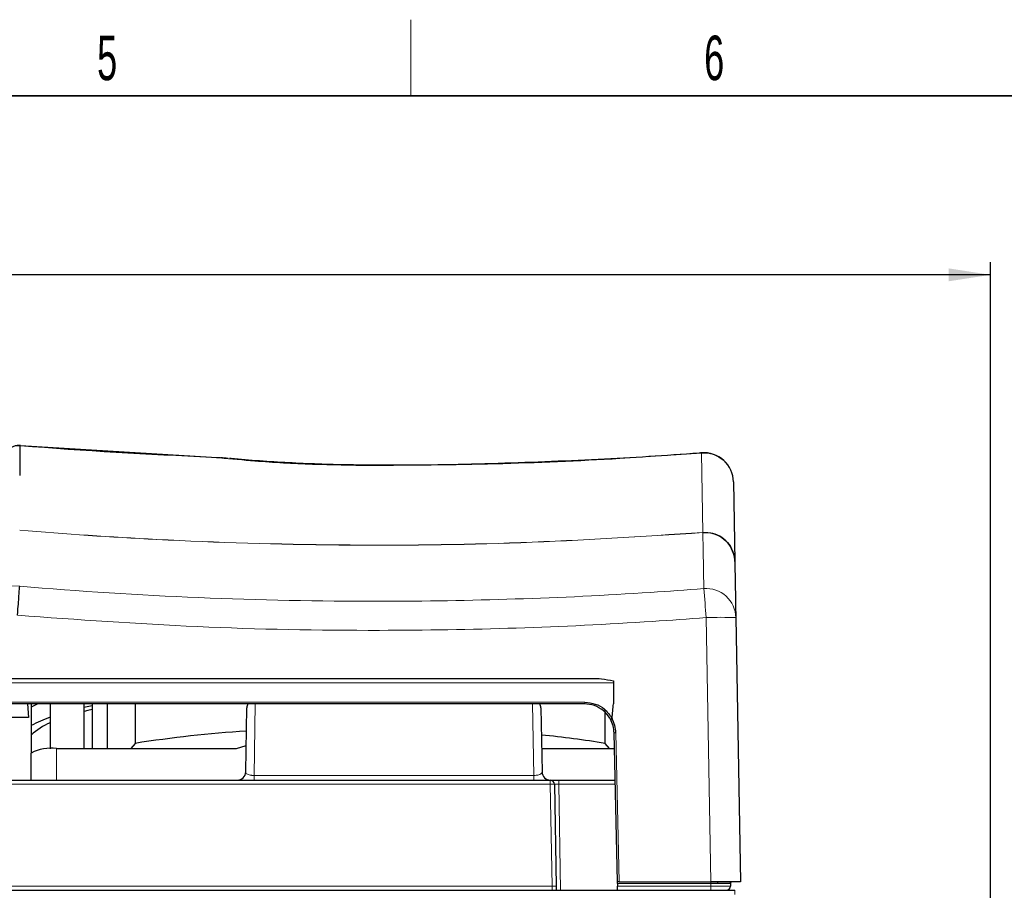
# Paper-space layout 'Blatt5' of a CAD drawing. Header units: millimetres. Extents: x 5 to 418, y 2 to 292.
# Tile 28 of 29: x 234 to 311, y 220 to 288. Entities that reach past the tile are written whole.
import ezdxf

# ---------------------------------------------------------------- set-up
doc = ezdxf.new("R2010")
doc.units = ezdxf.units.MM
doc.layers.add('SLD-0', color=7, linetype='Continuous')
doc.styles.add('SLDTEXTSTYLE0', font='TXT', dxfattribs={"width": 0.605})
doc.dimstyles.new('SLDDIMSTYLE4', dxfattribs={"dimtxt": 4.10931, "dimasz": 3.302, "dimexe": 0, "dimexo": 0.0625, "dimgap": 1.027327, "dimtad": 1, "dimlfac": 1.5, "dimrnd": 1e-09, "dimzin": 12, "dimdsep": 46, "dimtxsty": 'SLDTEXTSTYLE0', "dimsah": 1, "dimcen": 0.09, "dimadec": 0, "dimazin": 3, "dimtfac": 1, "dimtofl": 0, "dimtmove": 0, "dimatfit": 3, "dimfxl": 1, "dimfrac": 2, "dimtolj": 1, "dimtzin": 12, "dimarcsym": 0})

# ---------------------------------------------------------------- blocks, each defined once
blk = doc.blocks.new('_D_22')
at = {"layer": 'SLD-0', "color": 7}
for p, q in [((125.674, 135.231), (125.674, 269.424)), ((310.341, 135.218), (310.341, 269.424)), ((310.341, 268.424), (125.674, 268.424))]:
    blk.add_line(p, q, dxfattribs=at)
for points in [[(125.674, 268.424), (128.976, 267.916), (128.976, 268.932)], [(310.341, 268.424), (307.039, 268.932), (307.039, 267.916)]]:
    blk.add_solid(points, dxfattribs=at)
at = {"layer": 'SLD-0', "color": 7, "insert": (213.304, 273.881), "char_height": 4.2333, "attachment_point": 1, "style": 'SLDTEXTSTYLE0'}
blk.add_mtext('277', dxfattribs=at)

psp = doc.layouts.new('Blatt5')

# ---------------------------------------------------------------- linework, layer by layer
at = {"color": 7, "linetype": 'Continuous', "lineweight": 25}
for p, q in [((233.9886, 254.9833), (233.9879, 254.9821)), ((234.0441, 254.9916), (249.0737, 254.0689)), ((249.727, 254.0169), (249.0732, 254.0559)), ((249.0737, 254.0689), (249.8097, 254.0126)), ((290.1134, 252.1344), (290.2229, 245.8603)), ((290.2998, 241.4563), (290.6627, 220.6636)), ((156.9515, 236.6636), (279.0639, 236.6636)), ((280.6744, 236.3303), (280.6744, 234.6636)), ((278.3934, 234.6636), (157.622, 234.6636)), ((234.601, 234.6636), (234.6569, 233.5969)), ((234.8744, 234.6636), (234.8744, 234.4025)), ((236.3744, 234.6636), (236.3744, 231.1315)), ((239.041, 231.1426), (239.041, 234.6636)), ((239.6653, 234.6636), (239.6653, 231.1426)), ((240.8438, 234.6636), (240.8438, 231.1426)), ((243.0475, 234.6636), (243.0475, 231.5595)), ((234.8744, 234.4025), (234.8744, 232.9585)), ((251.7525, 229.3186), (251.8401, 234.3419)), ((274.9753, 234.3419), (275.0629, 229.3186)), ((280.0346, 231.5595), (280.0346, 234.1742)), ((234.6569, 233.5969), (233.3254, 233.5969)), ((234.8744, 232.9585), (234.8744, 232.2046)), ((280.9921, 220.6636), (280.7261, 232.3832)), ((234.8744, 232.2046), (234.8744, 230.7926)), ((234.8744, 228.6636), (234.8744, 230.7926)), ((236.8744, 231.1426), (251.0212, 231.1426)), ((243.0475, 231.5595), (242.7049, 231.1426)), ((251.0212, 231.1426), (251.7886, 231.3872)), ((275.0311, 231.1426), (280.7543, 231.1426)), ((280.3772, 231.1426), (280.0346, 231.5595)), ((232.8744, 228.6636), (275.7056, 228.6636)), ((275.7056, 228.6636), (276.3721, 228.6636)), ((276.3721, 228.6636), (280.8105, 228.6636)), ((276.0389, 228.3361), (276.1787, 220.3244)), ((145.8018, 219.9969), (290.2136, 219.9969)), ((276.1787, 220.3244), (276.1844, 219.9969)), ((281.1255, 220.6636), (280.9921, 220.6636)), ((280.9951, 220.5314), (280.9921, 220.6636)), ((280.9951, 220.5314), (280.9997, 220.3273)), ((281.0072, 219.9969), (280.9997, 220.3273)), ((281.1255, 220.6636), (288.3298, 220.6636)), ((290.6627, 220.6636), (288.3298, 220.6636)), ((288.8627, 220.6636), (288.865, 220.5314)), ((289.8732, 220.5314), (289.8714, 220.3273))]:
    psp.add_line(p, q, dxfattribs=at)
at = {"color": 7, "linetype": 'Continuous', "lineweight": 18}
for p, q in [((249.0732, 254.0559), (249.0737, 254.0689)), ((287.6031, 254.3975), (287.6019, 254.4202)), ((287.7114, 248.1534), (287.6031, 254.3975)), ((261.5442, 253.4188), (261.5442, 253.4414)), ((287.7093, 248.1533), (287.7114, 248.1534)), ((287.7093, 248.1533), (287.7103, 248.1407)), ((287.7116, 248.1408), (287.7103, 248.1407)), ((288.3298, 220.6636), (287.9668, 241.4563)), ((280.6744, 236.3303), (155.341, 236.3303)), ((157.5979, 234.7969), (278.4175, 234.7969)), ((252.5013, 234.6636), (252.4092, 229.0361)), ((274.4062, 229.0361), (274.3141, 234.6636)), ((280.8594, 232.3885), (281.1255, 220.6636)), ((236.8744, 231.1426), (236.8744, 228.6636)), ((252.4092, 228.6636), (252.4092, 229.0361)), ((252.4092, 229.0361), (274.4062, 229.0361)), ((274.4062, 228.6636), (274.4062, 229.0361)), ((275.7056, 228.6636), (275.7056, 228.3361)), ((276.3721, 228.3361), (276.3721, 228.6636)), ((275.7056, 228.3361), (232.8744, 228.3361)), ((275.8454, 220.3244), (275.7056, 228.3361)), ((276.3721, 228.3361), (276.5177, 219.9969)), ((280.818, 228.3361), (276.3721, 228.3361)), ((232.8744, 220.3244), (275.8454, 220.3244)), ((275.8454, 220.3244), (275.8569, 219.9969)), ((288.3414, 220.5314), (280.9951, 220.5314)), ((280.9997, 220.3273), (288.3414, 220.3273)), ((288.3414, 220.6636), (288.3414, 220.5314)), ((288.3414, 220.5314), (288.3414, 220.3273)), ((288.3414, 219.9969), (288.3414, 220.3273)), ((290.2136, 219.9969), (290.2136, 219.6694))]:
    psp.add_line(p, q, dxfattribs=at)
at = {"color": 7, "linetype": 'Continuous', "lineweight": 25, "flags": 128}
for points in [[(235.3988, 234.6636), (235.3912, 234.6601), (234.8744, 234.4025)], [(239.6653, 234.523), (239.1525, 234.4071), (239.041, 234.381)], [(239.6653, 234.2339), (239.3369, 234.1527), (239.041, 234.0763)]]:
    psp.add_lwpolyline(points, dxfattribs=at)
at = {"color": 7, "linetype": 'Continuous', "lineweight": 25}
for centre, radius, start, end in [((233.9323, 253.663), 1.3333, 85.542595, 179), ((287.7804, 252.0937), 2.3333, 1, 94.386977), ((252.5067, 234.3303), 0.6667, 150, 179), ((274.3087, 234.3303), 0.6667, 1, 30), ((239.9876, 223.275), 10.9506, 109.266095, 117.83552), ((238.1078, 228.8548), 4.6558, 111.8587, 133.9873), ((278.3934, 232.3303), 2.3333, 1.3, 28.700514), ((278.3934, 232.3326), 2.4667, 1.3, 28.534594), ((257.8865, 137.0669), 95.6507, 93.64327, 98.924749), ((266.7862, 149.2115), 83.4069, 80.860432, 84.33986), ((236.3897, 228.023), 3.1571, 81.168771, 118.68372), ((251.0859, 229.3303), 0.6667, 270, 359), ((275.7295, 229.3303), 0.6667, 181, 270), ((275.7056, 228.3303), 0.3333, 1, 90), ((289.5381, 220.3303), 0.3333, 270, 359.5), ((290.0065, 220.5303), 0.1333, 139.083206, 179.5), ((290.0065, 220.5303), 0.1333, 90, 112.621757)]:
    psp.add_arc(centre, radius, start, end, dxfattribs=at)
at = {"color": 7, "linetype": 'Continuous', "lineweight": 18}
for centre, radius, start, end in [((233.926, 253.6563), 1.3272, 87.329512, 178.708598), ((249.7662, 253.9511), 0.0766, 84.611992, 120.785958), ((287.7904, 252.0815), 2.3236, 1.304185, 94.623944), ((287.5802, 248.1448), 0.1314, 358.240881, 3.759119), ((287.9692, 241.4127), 2.331, 1.071611, 94.485441), ((-201.8201, 203.9566), 491.2204, 4.378216, 4.645014), ((289.1333, 208.0254), 33.4513, 88.001617, 91.998383), ((278.2155, 234.7647), 0.2046, 330.390149, 9.065459), ((280.8695, 230.4751), 1.9135, 90.3015, 94.29689), ((275.8722, 223.5602), 4.7788, 88.001617, 91.998383), ((276.0121, 215.5486), 4.7788, 88.001617, 91.998383)]:
    psp.add_arc(centre, radius, start, end, dxfattribs=at)
at = {"color": 7, "linetype": 'Continuous', "lineweight": 25}
psp.add_ellipse((218.0077, 18990.8056), major_axis=(0, 19096.6539), ratio=0.0174551, start_param=3.3304033, end_param=3.3307181, dxfattribs=at)
at = {"color": 7, "linetype": 'Continuous', "lineweight": 18}
psp.add_ellipse((276.3724, 228.3303), major_axis=(0.3335, -0.0058), ratio=0.0174285, start_param=1.5717095, end_param=3.1422013, dxfattribs=at)
at = {"color": 7, "linetype": 'Continuous', "lineweight": 25}
for points, knots in [([(233.9879, 254.9821), (233.9869, 254.863), (233.9817, 254.2483), (233.9757, 253.4649), (233.9746, 252.8004), (233.9744, 252.6316)], [0, 0, 0, 0, 0.1521108, 0.7847246, 1, 1, 1, 1]), ([(234.0359, 254.9923), (234.0341, 254.9924), (234.0269, 254.9929), (234.0171, 254.9932), (234.0022, 254.9919), (233.994, 254.9867), (233.9886, 254.9833)], [0, 0, 0, 0, 0.0464583, 0.185139, 0.4661049, 1, 1, 1, 1]), ([(249.0732, 254.0559), (244.059, 254.3067), (239.0266, 254.5585), (234.0067, 254.9818), (233.9886, 254.9833)], [0, 0, 0, 0, 0.9963845, 1, 1, 1, 1]), ([(234.0359, 254.9923), (234.0372, 254.9922), (234.04, 254.9919), (234.0427, 254.9917), (234.0441, 254.9916)], [0, 0, 0, 0, 0.4897941, 1, 1, 1, 1]), ([(287.6016, 254.4206), (287.5413, 254.4156), (284.8363, 254.1905), (279.3273, 253.8619), (271.0791, 253.5346), (265.0992, 253.4228), (261.923, 253.4464), (261.5445, 253.4492)], [0, 0, 0, 0, 0.0069687, 0.3122114, 0.6346534, 0.9564647, 1, 1, 1, 1]), ([(250.3843, 253.9774), (250.379, 253.9781), (250.1737, 254.0052), (249.9706, 254.0124), (249.7728, 254.0193)], [0, 0, 0, 0, 0.0259004, 1, 1, 1, 1]), ([(261.5447, 253.4539), (260.9613, 253.4565), (259.5907, 253.4626), (257.4404, 253.524), (255.108, 253.6272), (252.8263, 253.7773), (251.2747, 253.8971), (250.5179, 253.9763), (250.4726, 253.9811)], [0, 0, 0, 0, 0.1531724, 0.3598521, 0.5680093, 0.7771475, 0.9866448, 1, 1, 1, 1]), ([(287.7114, 248.1534), (287.9746, 248.1478), (288.5012, 248.1365), (289.2275, 247.7886), (289.802, 247.2383), (290.1396, 246.5673), (290.2184, 246.086), (290.2228, 245.8665), (290.2229, 245.8603)], [0, 0, 0, 0, 0.2062141, 0.412515, 0.6191154, 0.8262063, 0.9951457, 1, 1, 1, 1]), ([(290.2229, 245.8603), (290.2228, 245.8664), (290.2184, 246.0847), (290.1397, 246.5635), (289.8022, 247.2308), (289.2277, 247.7781), (288.5014, 248.124), (287.9748, 248.1352), (287.7116, 248.1408)], [0, 0, 0, 0, 0.0048543, 0.1737938, 0.3808848, 0.587485, 0.7937858, 1, 1, 1, 1]), ([(290.2229, 245.8603), (290.2261, 245.6768), (290.2302, 245.4422), (290.2415, 244.7951), (290.257, 243.9055), (290.2793, 242.63), (290.2951, 241.7276), (290.2998, 241.4563)], [0, 0, 0, 0, 0.2262695, 0.2891517, 0.5817051, 0.8742772, 1, 1, 1, 1]), ([(233.8032, 241.6382), (233.8046, 241.6562), (233.8124, 241.7617), (233.8393, 242.1264), (233.8831, 242.7168), (233.9299, 243.3416), (233.9637, 243.7891), (233.9708, 243.8759), (233.9744, 243.9193)], [0, 0, 0, 0, 0.0156999, 0.0919399, 0.3189677, 0.545983, 0.7729914, 1, 1, 1, 1]), ([(279.0639, 236.6636), (279.2868, 236.6622), (279.8301, 236.6586), (280.3612, 236.5403), (280.6744, 236.4706)], [0, 0, 0, 0, 0.4102656, 1, 1, 1, 1]), ([(280.6744, 236.4706), (280.6744, 236.4357), (280.6744, 236.39), (280.6744, 236.3417), (280.6744, 236.3303)], [0, 0, 0, 0, 0.7634503, 1, 1, 1, 1]), ([(280.44, 233.4508), (280.424, 233.4792), (280.2771, 233.7393), (279.8962, 234.171), (279.1912, 234.5842), (278.6593, 234.6371), (278.3934, 234.6636)], [0, 0, 0, 0, 0.03900413, 0.35760977, 0.6787845, 1, 1, 1, 1]), ([(278.4175, 234.7969), (278.6978, 234.7683), (279.2582, 234.7111), (280.0437, 234.2704), (280.3906, 233.7863), (280.5713, 233.5342)], [0, 0, 0, 0, 0.3239651, 0.6479806, 1, 1, 1, 1]), ([(280.5604, 233.5109), (280.5472, 233.5037), (280.5209, 233.4894), (280.4854, 233.471), (280.4579, 233.4574), (280.444, 233.4513), (280.4404, 233.4505), (280.4401, 233.4507), (280.44, 233.4508)], [0, 0, 0, 0, 0.2131273, 0.4262506, 0.6394965, 0.8530439, 0.9731939, 1, 1, 1, 1]), ([(280.5713, 233.5342), (280.5709, 233.531), (280.5701, 233.5246), (280.5669, 233.5167), (280.563, 233.5124), (280.561, 233.5112), (280.5604, 233.5109)], [0, 0, 0, 0, 0.363461, 0.7301467, 0.9301298, 1, 1, 1, 1]), ([(289.8732, 220.5314), (289.8732, 220.5314), (289.8732, 220.5314), (289.8136, 220.5314), (289.5559, 220.5314), (289.1623, 220.5314), (288.7565, 220.5314), (288.4762, 220.5314), (288.3647, 220.5314), (288.3414, 220.5314)], [0, 0, 0, 0, 0.0000167, 0.21658716, 0.4328108, 0.64773595, 0.86036518, 0.97083369, 1, 1, 1, 1]), ([(289.8534, 220.5314), (289.8638, 220.5581), (289.8847, 220.6119), (289.9319, 220.6396), (289.9558, 220.6536)], [0, 0, 0, 0, 0.49448988, 1, 1, 1, 1])]:
    psp.add_open_spline(points, degree=3, knots=knots, dxfattribs=at)
at = {"color": 7, "linetype": 'Continuous', "lineweight": 18}
for points, knots in [([(287.6031, 254.3975), (285.4636, 254.2463), (280.0589, 253.8643), (271.3702, 253.4908), (264.8205, 253.4428), (261.5442, 253.4188)], [0, 0, 0, 0, 0.2466914, 0.6231836, 1, 1, 1, 1]), ([(261.5442, 253.4188), (260.0267, 253.4375), (256.9467, 253.4754), (252.973, 253.7084), (250.6355, 253.9305), (249.727, 254.0169)], [0, 0, 0, 0, 0.3725197, 0.7561057, 1, 1, 1, 1]), ([(233.9744, 248.3417), (233.9744, 248.3417), (237.5614, 248.039), (245.9203, 247.469), (259.0708, 247.0811), (273.4068, 247.2272), (282.9418, 247.8446), (287.7093, 248.1533)], [0, 0, 0, 0, 0.0000007, 0.2007681, 0.4671782, 0.7335862, 1, 1, 1, 1]), ([(287.7103, 248.1407), (282.9426, 247.8319), (273.4073, 247.2145), (259.0707, 247.0684), (245.92, 247.4563), (237.5612, 248.0264), (233.9744, 248.3291), (233.9744, 248.3291)], [0, 0, 0, 0, 0.2664191, 0.5328324, 0.7992478, 0.9999993, 1, 1, 1, 1]), ([(287.7869, 243.7366), (287.7822, 244.0083), (287.7664, 244.912), (287.7443, 246.1832), (287.723, 247.4058), (287.7145, 247.8973), (287.7103, 248.1407)], [0, 0, 0, 0, 0.1260002, 0.4192179, 0.7124168, 1, 1, 1, 1]), ([(147.8953, 243.7803), (150.5002, 243.9438), (158.7417, 244.4611), (172.641, 245.0287), (191.467, 245.3407), (211.9236, 245.0673), (226.7137, 244.3778), (233.9744, 243.9193), (233.9744, 243.9193)], [0, 0, 0, 0, 0.0909036, 0.287602, 0.4844278, 0.7466181, 0.9999995, 1, 1, 1, 1]), ([(233.9744, 243.9193), (233.9744, 243.9193), (238.662, 243.5232), (248.0901, 242.9289), (261.093, 242.6618), (272.9484, 242.8638), (281.4531, 243.2698), (286.3942, 243.634), (287.7869, 243.7366)], [0, 0, 0, 0, 0.00000074, 0.26198898, 0.52592478, 0.72407847, 0.9222319, 1, 1, 1, 1]), ([(287.9668, 241.4563), (286.5644, 241.353), (281.5906, 240.9865), (273.0264, 240.5762), (261.089, 240.3794), (247.9988, 240.6154), (238.5207, 241.2983), (233.8032, 241.6382)], [0, 0, 0, 0, 0.0778058, 0.2759463, 0.4742902, 0.7383425, 1, 1, 1, 1]), ([(252.4092, 229.0361), (252.3496, 229.0371), (252.2801, 229.0382), (252.149, 229.052), (252.0126, 229.078), (251.8677, 229.1368), (251.7691, 229.2183), (251.7583, 229.2837), (251.7525, 229.3186)], [0, 0, 0, 0, 0.1397304, 0.1630131, 0.3330846, 0.5221382, 0.7448849, 1, 1, 1, 1]), ([(275.0629, 229.3186), (275.0556, 229.2795), (275.0413, 229.2039), (274.9168, 229.1187), (274.7777, 229.0745), (274.6549, 229.0505), (274.562, 229.0401), (274.4665, 229.036), (274.4273, 229.0361), (274.4062, 229.0361)], [0, 0, 0, 0, 0.2860649, 0.5525364, 0.7166869, 0.7712407, 0.9075765, 0.9502102, 1, 1, 1, 1]), ([(288.3414, 220.3273), (288.3414, 220.3273), (288.5112, 220.3273), (288.853, 220.3273), (289.3112, 220.3273), (289.6585, 220.3273), (289.8441, 220.3273), (289.8636, 220.3273), (289.8714, 220.3273)], [0, 0, 0, 0, 0.0000167, 0.2128524, 0.4251518, 0.6432618, 0.8560736, 1, 1, 1, 1])]:
    psp.add_open_spline(points, degree=3, knots=knots, dxfattribs=at)
at = {"layer": 'SLD-0', "lineweight": 18}
psp.add_line((264.75, 282.5), (264.75, 288.5), dxfattribs=at)
at = {"layer": 'SLD-0', "lineweight": 35}
psp.add_line((408, 282.5), (26, 282.5), dxfattribs=at)

# ---------------------------------------------------------------- texts
at = {"layer": 'SLD-0', "char_height": 3.5, "attachment_point": 2, "style": 'SLDTEXTSTYLE0'}
for s, insert in [('5', (240.8527, 287.243)), ('6', (288.6027, 287.243))]:
    psp.add_mtext(s, dxfattribs=dict(at, insert=insert))

# ---------------------------------------------------------------- dimensions: what is measured, and where the dimension line sits
at = {"layer": 'SLD-0', "color": 7}
dim = psp.add_linear_dim(base=(125.6742, 268.424), p1=(310.3406, 135.2182), p2=(125.6742, 135.2311), dimstyle='SLDDIMSTYLE4', dxfattribs=at)
dim.commit()
dim.dimension.update_dxf_attribs({"geometry": '_D_22', "text_midpoint": (218.0074, 268.424), "dimtype": 160})

doc.saveas('drawing.dxf')
